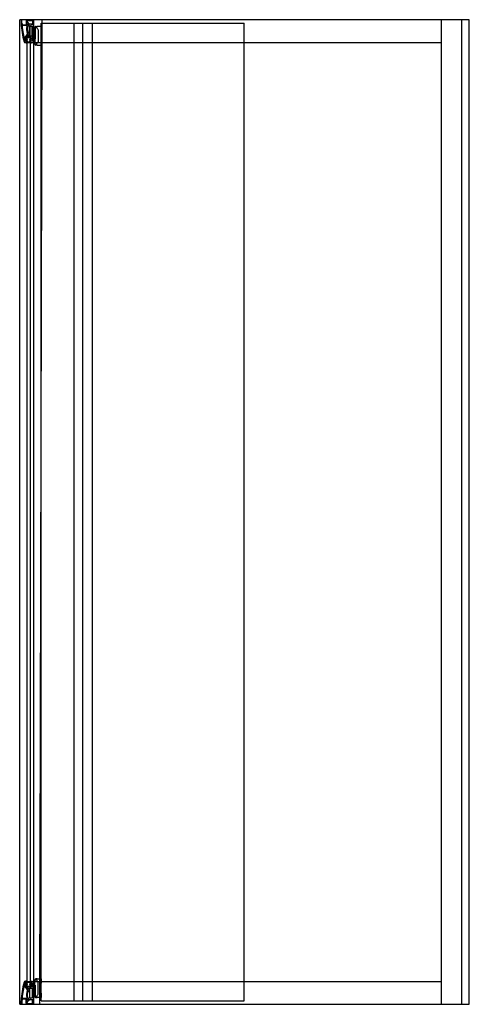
# Model space of a CAD drawing. Header units: millimetres. Extents: x 918.63 to 919.52, y 2725.94 to 2727.89.
import ezdxf

# ---------------------------------------------------------------- set-up
doc = ezdxf.new("R2010")
doc.units = ezdxf.units.MM
doc.layers.add('SANINDUSA', color=3, linetype='Continuous')

msp = doc.modelspace()

# ---------------------------------------------------------------- linework, layer by layer
at = {"layer": 'SANINDUSA'}
for p, q in [((918.6319, 2725.9401), (918.6319, 2727.8877)), ((919.5218, 2727.8877), (918.6319, 2727.8877)), ((918.6348, 2727.8869), (918.6348, 2727.8807)), ((918.6364, 2727.8807), (918.6364, 2727.8869)), ((918.6568, 2727.8877), (918.6468, 2727.8877)), ((918.6601, 2725.9401), (918.6601, 2727.8877)), ((918.6716, 2725.9401), (918.6761, 2727.8877)), ((919.467, 2725.9401), (919.467, 2727.8877)), ((919.507, 2725.9401), (919.507, 2727.8877)), ((919.5218, 2725.9401), (919.5218, 2727.8877)), ((918.6443, 2727.8772), (918.637, 2727.8772)), ((918.6453, 2727.8762), (918.6371, 2727.8762)), ((918.6448, 2727.8857), (918.6448, 2727.8777)), ((918.6458, 2727.8837), (918.6458, 2727.8856)), ((918.6463, 2727.8861), (918.6567, 2727.8861)), ((918.6481, 2727.882), (918.6482, 2727.8822)), ((918.6497, 2727.8806), (918.6495, 2727.8806)), ((918.6502, 2727.8772), (918.657, 2727.878)), ((918.6567, 2727.8796), (918.6515, 2727.8789)), ((918.6515, 2727.8741), (918.6522, 2727.8748)), ((918.6515, 2727.8653), (918.6515, 2727.8741)), ((918.6522, 2727.8748), (918.6522, 2727.8653)), ((918.6522, 2727.8748), (918.6563, 2727.8748)), ((918.6563, 2727.8653), (918.6563, 2727.8748)), ((918.657, 2727.8741), (918.6563, 2727.8748)), ((918.657, 2727.8741), (918.657, 2727.8653)), ((918.659, 2727.8691), (918.657, 2727.8691)), ((918.6572, 2727.8856), (918.6572, 2727.8801)), ((918.6588, 2727.88), (918.6588, 2727.8857)), ((918.659, 2727.8616), (918.659, 2727.8691)), ((918.659, 2727.8653), (918.659, 2727.8691)), ((918.661, 2727.8691), (918.659, 2727.8691)), ((918.6603, 2727.8701), (918.6603, 2727.8727)), ((918.661, 2727.8701), (918.6603, 2727.8701)), ((918.6606, 2727.8731), (918.6616, 2727.8731)), ((918.661, 2727.8701), (918.661, 2727.8606)), ((918.661, 2727.8691), (918.661, 2727.8701)), ((918.6614, 2727.8731), (918.6629, 2727.8731)), ((918.6616, 2727.8731), (918.6622, 2727.8731)), ((918.6623, 2727.8731), (918.6622, 2727.8731)), ((918.6629, 2727.8731), (918.6623, 2727.8731)), ((918.6628, 2727.8584), (918.6628, 2727.8727)), ((918.6628, 2727.8727), (918.6628, 2727.8727)), ((918.6628, 2727.85), (918.6628, 2727.8725)), ((918.6628, 2727.8725), (918.6628, 2727.85)), ((918.6628, 2727.8725), (918.6628, 2727.8725)), ((918.6644, 2727.8725), (918.6628, 2727.8725)), ((918.6648, 2727.8745), (918.6648, 2727.8745)), ((918.6648, 2727.8745), (918.6663, 2727.8745)), ((918.6744, 2727.8745), (918.6663, 2727.8745)), ((918.74, 2725.9469), (918.74, 2727.8809)), ((918.74, 2727.8809), (918.7761, 2727.8809)), ((918.7568, 2725.9469), (918.7568, 2727.8809)), ((918.767, 2727.8809), (919.076, 2727.8809)), ((918.7761, 2725.9469), (918.7761, 2727.8809)), ((919.076, 2725.9469), (919.076, 2727.8809)), ((918.6428, 2727.8461), (918.6428, 2727.8535)), ((918.6438, 2727.8535), (918.6438, 2727.8443)), ((918.6443, 2727.855), (918.6447, 2727.855)), ((918.6543, 2727.854), (918.6443, 2727.854)), ((918.6473, 2727.8492), (918.6452, 2727.8492)), ((918.6473, 2727.8488), (918.6452, 2727.8488)), ((918.6454, 2727.8572), (918.6456, 2727.8572)), ((918.6463, 2727.8534), (918.6523, 2727.8534)), ((918.6467, 2727.8589), (918.6467, 2727.859)), ((918.6512, 2727.856), (918.6512, 2727.8571)), ((918.6512, 2727.8492), (918.6534, 2727.8492)), ((918.6512, 2727.8488), (918.6534, 2727.8488)), ((918.6514, 2727.8558), (918.6572, 2727.8558)), ((918.6515, 2727.8565), (918.6515, 2727.8653)), ((918.6515, 2727.8565), (918.6522, 2727.8558)), ((918.6522, 2727.8653), (918.6522, 2727.8558)), ((918.6522, 2727.8558), (918.6563, 2727.8558)), ((918.6548, 2727.8443), (918.6548, 2727.8535)), ((918.6563, 2727.8558), (918.6563, 2727.8653)), ((918.657, 2727.8565), (918.6563, 2727.8558)), ((918.657, 2727.8653), (918.657, 2727.8565)), ((918.659, 2727.8616), (918.657, 2727.8616)), ((918.6574, 2727.856), (918.6574, 2727.8578)), ((918.6579, 2727.8583), (918.6583, 2727.8583)), ((918.6588, 2727.857), (918.6588, 2727.8578)), ((918.659, 2727.8616), (918.659, 2727.8653)), ((918.661, 2727.8616), (918.659, 2727.8616)), ((918.6603, 2727.8584), (918.6603, 2727.8606)), ((918.6603, 2727.8606), (918.661, 2727.8606)), ((918.6616, 2727.8581), (918.6606, 2727.8581)), ((918.661, 2727.8606), (918.661, 2727.8616)), ((918.6622, 2727.8581), (918.6616, 2727.8581)), ((918.6618, 2727.85), (918.6618, 2727.8395)), ((918.6628, 2727.85), (918.6618, 2727.85)), ((918.6622, 2727.8581), (918.6623, 2727.8581)), ((918.6623, 2727.8581), (918.6628, 2727.8581)), ((918.6628, 2727.8584), (918.6628, 2727.8584)), ((918.6628, 2727.85), (918.6628, 2727.8581)), ((918.6686, 2727.8655), (918.6686, 2727.8465)), ((918.6747, 2727.8659), (918.6747, 2727.8655)), ((918.6747, 2727.8655), (918.6747, 2727.8465)), ((918.6427, 2727.8425), (918.6578, 2727.8425)), ((918.6455, 2727.8415), (918.6435, 2727.8419)), ((918.6436, 2727.8425), (918.6452, 2727.8424)), ((918.6441, 2727.844), (918.6454, 2727.844)), ((918.6447, 2727.8462), (918.6473, 2727.8455)), ((918.6449, 2727.8466), (918.6474, 2727.8459)), ((918.6453, 2727.8425), (918.6453, 2727.844)), ((918.6455, 2727.8439), (918.6455, 2727.8428)), ((918.6455, 2727.8428), (918.6457, 2727.8428)), ((918.6457, 2727.8428), (918.6469, 2727.844)), ((918.6459, 2727.8418), (918.6459, 2727.844)), ((918.6469, 2727.844), (918.6516, 2727.844)), ((918.6537, 2727.8466), (918.6512, 2727.8459)), ((918.6538, 2727.8462), (918.6513, 2727.8455)), ((918.6528, 2727.8428), (918.6516, 2727.844)), ((918.6527, 2727.8418), (918.6527, 2727.844)), ((918.653, 2727.8428), (918.6528, 2727.8428)), ((918.653, 2727.8438), (918.653, 2727.8428)), ((918.653, 2727.8415), (918.655, 2727.8419)), ((918.6545, 2727.844), (918.6532, 2727.844)), ((918.6533, 2727.8425), (918.6533, 2727.844)), ((918.655, 2727.8425), (918.6534, 2727.8424)), ((918.6578, 2727.8425), (919.467, 2727.8425)), ((918.6618, 2727.8395), (918.6644, 2727.8395)), ((918.6663, 2727.8375), (918.6638, 2727.8375)), ((918.6663, 2727.8375), (918.6744, 2727.8375)), ((918.6747, 2727.8465), (918.6747, 2727.8461)), ((918.6427, 2725.9853), (918.6578, 2725.9853)), ((918.6428, 2725.9817), (918.6428, 2725.9743)), ((918.6455, 2725.9863), (918.6435, 2725.9859)), ((918.6436, 2725.9853), (918.6452, 2725.9855)), ((918.6438, 2725.9743), (918.6438, 2725.9835)), ((918.6441, 2725.9838), (918.6454, 2725.9838)), ((918.6447, 2725.9816), (918.6473, 2725.9823)), ((918.6449, 2725.9812), (918.6474, 2725.9819)), ((918.6473, 2725.979), (918.6452, 2725.979)), ((918.6473, 2725.9786), (918.6452, 2725.9786)), ((918.6453, 2725.9854), (918.6453, 2725.9838)), ((918.6455, 2725.985), (918.6457, 2725.985)), ((918.6455, 2725.984), (918.6455, 2725.985)), ((918.6457, 2725.985), (918.6469, 2725.9838)), ((918.6459, 2725.986), (918.6459, 2725.9838)), ((918.6469, 2725.9838), (918.6516, 2725.9838)), ((918.6537, 2725.9812), (918.6512, 2725.9819)), ((918.6512, 2725.979), (918.6534, 2725.979)), ((918.6512, 2725.9786), (918.6534, 2725.9786)), ((918.6538, 2725.9816), (918.6513, 2725.9823)), ((918.6528, 2725.985), (918.6516, 2725.9838)), ((918.6527, 2725.986), (918.6527, 2725.9838)), ((918.653, 2725.985), (918.6528, 2725.985)), ((918.653, 2725.9863), (918.655, 2725.9859)), ((918.653, 2725.984), (918.653, 2725.985)), ((918.6545, 2725.9838), (918.6532, 2725.9838)), ((918.6533, 2725.9854), (918.6533, 2725.9838)), ((918.655, 2725.9853), (918.6534, 2725.9855)), ((918.6548, 2725.9835), (918.6548, 2725.9743)), ((918.6578, 2725.9853), (919.467, 2725.9853)), ((918.6618, 2725.9779), (918.6618, 2725.9884)), ((918.6618, 2725.9884), (918.6644, 2725.9884)), ((918.6628, 2725.9779), (918.6618, 2725.9779)), ((918.6628, 2725.9779), (918.6628, 2725.9698)), ((918.6628, 2725.9779), (918.6628, 2725.9554)), ((918.6628, 2725.9554), (918.6628, 2725.9779)), ((918.6663, 2725.9904), (918.6638, 2725.9904)), ((918.6663, 2725.9904), (918.6744, 2725.9904)), ((918.6686, 2725.9624), (918.6686, 2725.9814)), ((918.6747, 2725.9814), (918.6747, 2725.9818)), ((918.6747, 2725.9624), (918.6747, 2725.9814)), ((918.6543, 2725.9738), (918.6443, 2725.9738)), ((918.6443, 2725.9728), (918.6447, 2725.9728)), ((918.6454, 2725.9706), (918.6456, 2725.9706)), ((918.6463, 2725.9744), (918.6523, 2725.9744)), ((918.6467, 2725.9689), (918.6467, 2725.9688)), ((918.6512, 2725.9718), (918.6512, 2725.9707)), ((918.6514, 2725.972), (918.6572, 2725.972)), ((918.6515, 2725.9713), (918.6522, 2725.972)), ((918.6515, 2725.9713), (918.6515, 2725.9625)), ((918.6515, 2725.9625), (918.6515, 2725.9537)), ((918.6522, 2725.9625), (918.6522, 2725.972)), ((918.6522, 2725.972), (918.6563, 2725.972)), ((918.6522, 2725.953), (918.6522, 2725.9625)), ((918.6563, 2725.972), (918.6563, 2725.9625)), ((918.657, 2725.9713), (918.6563, 2725.972)), ((918.6563, 2725.9625), (918.6563, 2725.953)), ((918.657, 2725.9625), (918.657, 2725.9713)), ((918.659, 2725.9663), (918.657, 2725.9663)), ((918.657, 2725.9537), (918.657, 2725.9625)), ((918.659, 2725.9588), (918.657, 2725.9588)), ((918.6574, 2725.9718), (918.6574, 2725.97)), ((918.6579, 2725.9695), (918.6583, 2725.9695)), ((918.6588, 2725.9708), (918.6588, 2725.97)), ((918.659, 2725.9663), (918.659, 2725.9588)), ((918.659, 2725.9663), (918.659, 2725.9625)), ((918.661, 2725.9663), (918.659, 2725.9663)), ((918.659, 2725.9625), (918.659, 2725.9588)), ((918.661, 2725.9588), (918.659, 2725.9588)), ((918.6603, 2725.9694), (918.6603, 2725.9673)), ((918.6603, 2725.9673), (918.661, 2725.9673)), ((918.6616, 2725.9698), (918.6606, 2725.9698)), ((918.661, 2725.9578), (918.661, 2725.9673)), ((918.661, 2725.9673), (918.661, 2725.9663)), ((918.661, 2725.9588), (918.661, 2725.9578)), ((918.6622, 2725.9698), (918.6616, 2725.9698)), ((918.6622, 2725.9698), (918.6623, 2725.9698)), ((918.6623, 2725.9698), (918.6628, 2725.9698)), ((918.6628, 2725.9694), (918.6628, 2725.9551)), ((918.6628, 2725.9694), (918.6628, 2725.9694)), ((918.6747, 2725.962), (918.6747, 2725.9624)), ((918.6319, 2725.9401), (919.5218, 2725.9401)), ((918.6348, 2725.9409), (918.6348, 2725.9471)), ((918.6364, 2725.9471), (918.6364, 2725.9409)), ((918.6443, 2725.9506), (918.637, 2725.9506)), ((918.6453, 2725.9516), (918.6371, 2725.9516)), ((918.6448, 2725.9421), (918.6448, 2725.9501)), ((918.6458, 2725.9441), (918.6458, 2725.9422)), ((918.6463, 2725.9417), (918.6567, 2725.9417)), ((918.6568, 2725.9401), (918.6468, 2725.9401)), ((918.6481, 2725.9458), (918.6482, 2725.9457)), ((918.6497, 2725.9472), (918.6495, 2725.9473)), ((918.6502, 2725.9507), (918.657, 2725.9498)), ((918.6515, 2725.9537), (918.6522, 2725.953)), ((918.6567, 2725.9482), (918.6515, 2725.9489)), ((918.6522, 2725.953), (918.6563, 2725.953)), ((918.657, 2725.9537), (918.6563, 2725.953)), ((918.6572, 2725.9422), (918.6572, 2725.9478)), ((918.6588, 2725.9478), (918.6588, 2725.9421)), ((918.6603, 2725.9578), (918.6603, 2725.9551)), ((918.661, 2725.9578), (918.6603, 2725.9578)), ((918.6606, 2725.9548), (918.6616, 2725.9548)), ((918.6614, 2725.9548), (918.6629, 2725.9548)), ((918.6616, 2725.9548), (918.6622, 2725.9548)), ((918.6623, 2725.9548), (918.6622, 2725.9548)), ((918.6629, 2725.9548), (918.6623, 2725.9548)), ((918.6628, 2725.9554), (918.6628, 2725.9554)), ((918.6644, 2725.9554), (918.6628, 2725.9554)), ((918.6628, 2725.9551), (918.6628, 2725.9551)), ((918.6648, 2725.9534), (918.6648, 2725.9534)), ((918.6648, 2725.9534), (918.6663, 2725.9534)), ((918.6744, 2725.9534), (918.6663, 2725.9534)), ((918.6747, 2725.9469), (918.7761, 2725.9469))]:
    msp.add_line(p, q, dxfattribs=at)
at = {"layer": 'SANINDUSA', "ltscale": 10}
for p, q in [((918.6747, 2725.9469), (918.6747, 2727.8809)), ((918.6747, 2727.8809), (918.7486, 2727.8809)), ((918.6463, 2727.8534), (918.6463, 2725.9744)), ((918.6523, 2727.8534), (918.6523, 2725.9744))]:
    msp.add_line(p, q, dxfattribs=at)
at = {"layer": 'SANINDUSA', "ltscale": 0.5}
msp.add_line((918.767, 2725.9469), (919.076, 2725.9469), dxfattribs=at)
at = {"layer": 'SANINDUSA'}
for centre, radius, start, end in [((918.6356, 2727.8869), 0.0008, 0, 180), ((918.6468, 2727.8857), 0.002, 90, 180), ((918.6568, 2727.8857), 0.002, 0, 90), ((918.7732, 2727.8842), 0.1384, 181.4525, 196.9214), ((918.7732, 2727.8842), 0.1368, 181.4609, 182.752), ((918.637, 2727.8777), 0.0005, 182.752, 270), ((918.6371, 2727.8757), 0.0005, 90, 183.5938), ((918.7732, 2727.8842), 0.1368, 183.5938, 196.2472), ((918.6443, 2727.8777), 0.0005, 270, 0), ((918.6616, 2727.8689), 0.0165, 158.7688, 210.494), ((918.6453, 2727.8752), 0.001, 338.7688, 90), ((918.6463, 2727.8856), 0.0005, 90, 180), ((918.6468, 2727.8837), 0.001, 180, 281.537), ((918.6476, 2727.88), 0.00175, 126.9384, 203.0616), ((918.6463, 2727.8795), 0.0003, 203.0616, 264.5933), ((918.6462, 2727.8786), 0.00055, 5.4067, 84.5933), ((918.6467, 2727.8812), 0.0003, 65.4067, 126.9384), ((918.647, 2727.8787), 0.0003, 185.4067, 246.9384), ((918.6471, 2727.882), 0.00055, 245.4067, 324.6006), ((918.6616, 2727.8689), 0.0149, 150.5739, 221.2205), ((918.6476, 2727.88), 0.00175, 246.9384, 323.0616), ((918.6476, 2727.88), 0.00275, 87.8396, 101.537), ((918.6478, 2727.8815), 0.0003, 84.2739, 144.6006), ((918.6477, 2727.8823), 0.0005, 345, 87.8396), ((918.6478, 2727.8821), 0.0003, 264.2739, 345), ((918.6504, 2727.8752), 0.002, 97, 150.5739), ((918.6495, 2727.8795), 0.00055, 125.3994, 204.5933), ((918.6487, 2727.8792), 0.0003, 323.0616, 24.5933), ((918.649, 2727.8802), 0.0003, 305.3994, 5.7261), ((918.6496, 2727.8803), 0.0003, 105, 185.7261), ((918.6498, 2727.8801), 0.0005, 2.1604, 105), ((918.6476, 2727.88), 0.00275, 358.0931, 2.1604), ((918.6513, 2727.8799), 0.001, 178.0931, 277), ((918.6567, 2727.8856), 0.0005, 0, 90), ((918.6567, 2727.8801), 0.0005, 277, 0), ((918.6568, 2727.88), 0.002, 277, 0), ((918.659, 2727.8689), 0.0002, 89.5338, 90), ((918.6606, 2727.8727), 0.00035, 90, 180), ((918.6658, 2727.867), 0.0075, 105.369, 125.4801), ((918.6616, 2727.8728), 0.00035, 125.4801, 127.5119), ((918.6443, 2727.8535), 0.0015, 90, 180), ((918.6443, 2727.8535), 0.0005, 90, 180), ((918.6455, 2727.8522), 0.0015, 66.4218, 200.6487), ((918.6367, 2727.8489), 0.00784, 338.7688, 20.6487), ((918.6455, 2727.8522), 0.0009, 66.4218, 200.6487), ((918.6367, 2727.8489), 0.00844, 1.9937, 20.6487), ((918.6447, 2727.8555), 0.0005, 270, 28.1039), ((918.6454, 2727.8567), 0.0005, 85, 187.8396), ((918.6476, 2727.857), 0.00275, 187.8396, 208.1039), ((918.6367, 2727.8489), 0.00844, 344.0147, 359.2779), ((918.6455, 2727.8569), 0.0003, 4.2739, 85), ((918.6461, 2727.857), 0.0003, 184.2739, 244.6006), ((918.6493, 2727.8609), 0.0086, 246.4218, 293.5782), ((918.6458, 2727.8562), 0.00055, 345.4067, 64.6006), ((918.6493, 2727.8609), 0.008, 246.4218, 293.5782), ((918.6466, 2727.856), 0.0003, 165.4067, 226.9384), ((918.6476, 2727.857), 0.00175, 226.9384, 303.0616), ((918.6471, 2727.8592), 0.0005, 102.1604, 205), ((918.647, 2727.859), 0.0003, 205, 285.7261), ((918.6476, 2727.857), 0.00275, 100.2618, 102.1604), ((918.647, 2727.8602), 0.0005, 280.2618, 30.494), ((918.6472, 2727.8584), 0.0003, 45.3994, 105.7261), ((918.6473, 2727.849), 0.0002, 270, 90), ((918.6478, 2727.859), 0.00055, 225.3994, 304.5933), ((918.6482, 2727.8583), 0.0003, 63.0616, 124.5933), ((918.6476, 2727.857), 0.00175, 346.9384, 63.0616), ((918.6484, 2727.8558), 0.0003, 303.0616, 4.5933), ((918.6492, 2727.8559), 0.00055, 105.4067, 184.5933), ((918.649, 2727.8567), 0.0003, 285.4067, 346.9384), ((918.6482, 2727.8571), 0.003, 0, 41.2205), ((918.6512, 2727.849), 0.0002, 90, 270), ((918.6514, 2727.856), 0.0002, 180, 270), ((918.6531, 2727.8522), 0.0015, 339.3513, 113.5782), ((918.6531, 2727.8522), 0.0009, 339.3513, 113.5782), ((918.6618, 2727.8489), 0.00844, 159.3513, 178.0063), ((918.6618, 2727.8489), 0.00844, 180.7221, 195.9853), ((918.6618, 2727.8489), 0.00784, 159.3513, 201.2312), ((918.6543, 2727.8535), 0.0005, 0, 90), ((918.6672, 2727.85), 0.0104, 148.3082, 214.4364), ((918.6572, 2727.856), 0.0002, 270, 0), ((918.6579, 2727.8578), 0.0005, 90, 180), ((918.6583, 2727.8578), 0.0005, 0, 90), ((918.6558, 2727.857), 0.003, 328.3082, 0), ((918.6606, 2727.8584), 0.00035, 180, 270), ((918.6427, 2727.8445), 0.002, 196.9214, 270), ((918.6423, 2727.8461), 0.0005, 196.2472, 0), ((918.6436, 2727.8422), 0.0003, 84.5804, 258.6901), ((918.6441, 2727.8443), 0.0003, 180, 270), ((918.645, 2727.8457), 0.001, 158.7688, 255.0994), ((918.6367, 2727.8489), 0.00844, 338.7688, 341.2972), ((918.645, 2727.8457), 0.0004, 158.7688, 255.0994), ((918.6445, 2727.844), 0.00075, 0, 75.0994), ((918.6445, 2727.844), 0.00135, 0, 75.0994), ((918.6452, 2727.8425), 0.0001, 264.5804, 0), ((918.6454, 2727.8439), 0.00015, 0, 90), ((918.6456, 2727.8418), 0.0003, 258.6901, 0), ((918.6473, 2727.8457), 0.0002, 254.7576, 74.7576), ((918.6512, 2727.8457), 0.0002, 105.2424, 285.2424), ((918.654, 2727.844), 0.00135, 104.9006, 180), ((918.653, 2727.8418), 0.0003, 180, 281.3099), ((918.6532, 2727.8438), 0.0002, 90, 180), ((918.654, 2727.844), 0.00075, 104.9006, 180), ((918.6534, 2727.8425), 0.0001, 180, 275.4196), ((918.6536, 2727.8457), 0.0004, 284.9006, 21.2312), ((918.6618, 2727.8489), 0.00844, 198.7028, 201.2312), ((918.6536, 2727.8457), 0.001, 284.9006, 21.2312), ((918.6545, 2727.8443), 0.0003, 270, 0), ((918.655, 2727.8422), 0.0003, 281.3099, 95.4196), ((918.6578, 2727.8435), 0.001, 270, 34.4364), ((918.6638, 2727.8395), 0.002, 180, 270), ((918.7732, 2725.9436), 0.1384, 163.0786, 178.5475), ((918.7732, 2725.9436), 0.1368, 163.7528, 176.4062), ((918.6427, 2725.9833), 0.002, 90, 163.0786), ((918.6423, 2725.9817), 0.0005, 0, 163.7528), ((918.6436, 2725.9856), 0.0003, 101.3099, 275.4196), ((918.6441, 2725.9835), 0.0003, 90, 180), ((918.645, 2725.9821), 0.001, 104.9006, 201.2312), ((918.6367, 2725.9789), 0.00784, 339.3513, 21.2312), ((918.645, 2725.9821), 0.0004, 104.9006, 201.2312), ((918.6367, 2725.9789), 0.00844, 18.7028, 21.2312), ((918.6367, 2725.9789), 0.00844, 339.3513, 358.0063), ((918.6445, 2725.9838), 0.00075, 284.9006, 0), ((918.6445, 2725.9838), 0.00135, 284.9006, 0), ((918.6367, 2725.9789), 0.00844, 0.7221, 15.9853), ((918.6452, 2725.9854), 0.0001, 0, 95.4196), ((918.6454, 2725.984), 0.00015, 270, 0), ((918.6456, 2725.986), 0.0003, 0, 101.3099), ((918.6473, 2725.9821), 0.0002, 285.2424, 105.2424), ((918.6473, 2725.9788), 0.0002, 270, 90), ((918.6512, 2725.9821), 0.0002, 74.7576, 254.7576), ((918.6512, 2725.9788), 0.0002, 90, 270), ((918.653, 2725.986), 0.0003, 78.6901, 180), ((918.654, 2725.9838), 0.00135, 180, 255.0994), ((918.6532, 2725.984), 0.0002, 180, 270), ((918.6534, 2725.9854), 0.0001, 84.5804, 180), ((918.654, 2725.9838), 0.00075, 180, 255.0994), ((918.6618, 2725.9789), 0.00844, 164.0147, 179.2779), ((918.6618, 2725.9789), 0.00844, 181.9937, 200.6487), ((918.6536, 2725.9821), 0.0004, 338.7688, 75.0994), ((918.6536, 2725.9821), 0.001, 338.7688, 75.0994), ((918.6618, 2725.9789), 0.00844, 158.7688, 161.2972), ((918.6618, 2725.9789), 0.00784, 158.7688, 200.6487), ((918.6545, 2725.9835), 0.0003, 0, 90), ((918.655, 2725.9856), 0.0003, 264.5804, 78.6901), ((918.6672, 2725.9779), 0.0104, 145.5636, 211.6918), ((918.6578, 2725.9843), 0.001, 325.5636, 90), ((918.6638, 2725.9884), 0.002, 90, 180), ((918.6443, 2725.9743), 0.0015, 180, 270), ((918.6443, 2725.9743), 0.0005, 180, 270), ((918.6455, 2725.9756), 0.0015, 159.3513, 293.5782), ((918.6455, 2725.9756), 0.0009, 159.3513, 293.5782), ((918.6447, 2725.9723), 0.0005, 331.8961, 90), ((918.6476, 2725.9708), 0.00275, 151.8961, 172.1604), ((918.6454, 2725.9711), 0.0005, 172.1604, 275), ((918.6616, 2725.959), 0.0165, 149.506, 201.2312), ((918.6455, 2725.9709), 0.0003, 275, 355.7261), ((918.6493, 2725.9669), 0.0086, 66.4218, 113.5782), ((918.6461, 2725.9709), 0.0003, 115.3994, 175.7261), ((918.6458, 2725.9716), 0.00055, 295.3994, 14.5933), ((918.6493, 2725.9669), 0.008, 66.4218, 113.5782), ((918.6466, 2725.9718), 0.0003, 133.0616, 194.5933), ((918.6476, 2725.9708), 0.00175, 56.9384, 133.0616), ((918.6471, 2725.9686), 0.0005, 155, 257.8396), ((918.647, 2725.9688), 0.0003, 74.2739, 155), ((918.6616, 2725.959), 0.0149, 138.7795, 209.4261), ((918.6476, 2725.9708), 0.00275, 257.8396, 259.7382), ((918.6472, 2725.9694), 0.0003, 254.2739, 314.6006), ((918.647, 2725.9676), 0.0005, 329.506, 79.7382), ((918.6478, 2725.9688), 0.00055, 55.4067, 134.6006), ((918.6482, 2725.9695), 0.0003, 235.4067, 296.9384), ((918.6476, 2725.9708), 0.00175, 296.9384, 13.0616), ((918.6484, 2725.972), 0.0003, 355.4067, 56.9384), ((918.6492, 2725.9719), 0.00055, 175.4067, 254.5933), ((918.649, 2725.9711), 0.0003, 13.0616, 74.5933), ((918.6482, 2725.9707), 0.003, 318.7795, 0), ((918.6514, 2725.9718), 0.0002, 90, 180), ((918.6531, 2725.9756), 0.0015, 246.4218, 20.6487), ((918.6531, 2725.9756), 0.0009, 246.4218, 20.6487), ((918.6543, 2725.9743), 0.0005, 270, 0), ((918.6572, 2725.9718), 0.0002, 0, 90), ((918.6579, 2725.97), 0.0005, 180, 270), ((918.6558, 2725.9708), 0.003, 0, 31.6918), ((918.6583, 2725.97), 0.0005, 270, 0), ((918.659, 2725.959), 0.0002, 270, 270.4662), ((918.6606, 2725.9694), 0.00035, 90, 180), ((918.6356, 2725.9409), 0.0008, 180, 0), ((918.7732, 2725.9436), 0.1368, 177.248, 178.5391), ((918.637, 2725.9501), 0.0005, 90, 177.248), ((918.6371, 2725.9521), 0.0005, 176.4062, 270), ((918.6443, 2725.9501), 0.0005, 0, 90), ((918.6468, 2725.9421), 0.002, 180, 270), ((918.6453, 2725.9526), 0.001, 270, 21.2312), ((918.6476, 2725.9478), 0.00175, 156.9384, 233.0616), ((918.6468, 2725.9441), 0.001, 78.463, 180), ((918.6463, 2725.9422), 0.0005, 180, 270), ((918.6463, 2725.9483), 0.0003, 95.4067, 156.9384), ((918.6462, 2725.9492), 0.00055, 275.4067, 354.5933), ((918.6467, 2725.9466), 0.0003, 233.0616, 294.5933), ((918.647, 2725.9491), 0.0003, 113.0616, 174.5933), ((918.6471, 2725.9458), 0.00055, 35.3994, 114.5933), ((918.6476, 2725.9478), 0.00175, 36.9384, 113.0616), ((918.6476, 2725.9478), 0.00275, 258.463, 272.1604), ((918.6478, 2725.9463), 0.0003, 215.3994, 275.7261), ((918.6477, 2725.9455), 0.0005, 272.1604, 15), ((918.6478, 2725.9457), 0.0003, 15, 95.7261), ((918.6504, 2725.9527), 0.002, 209.4261, 263), ((918.6487, 2725.9487), 0.0003, 335.4067, 36.9384), ((918.6495, 2725.9483), 0.00055, 155.4067, 234.6006), ((918.649, 2725.9476), 0.0003, 354.2739, 54.6006), ((918.6496, 2725.9475), 0.0003, 174.2739, 255), ((918.6498, 2725.9477), 0.0005, 255, 357.8396), ((918.6513, 2725.9479), 0.001, 83, 181.9069), ((918.6476, 2725.9478), 0.00275, 357.8396, 1.9069), ((918.6567, 2725.9478), 0.0005, 0, 83), ((918.6567, 2725.9422), 0.0005, 270, 0), ((918.6568, 2725.9421), 0.002, 270, 0), ((918.6568, 2725.9478), 0.002, 0, 83), ((918.6606, 2725.9551), 0.00035, 180, 270), ((918.6658, 2725.9609), 0.0075, 234.5199, 254.631), ((918.6616, 2725.955), 0.00035, 232.4881, 234.5199)]:
    msp.add_arc(centre, radius, start, end, dxfattribs=at)
for points, degree, knots in [([(918.6623, 2727.8731), (918.6623, 2727.8731), (918.6623, 2727.8731), (918.6624, 2727.8731), (918.6624, 2727.8731), (918.6625, 2727.873), (918.6626, 2727.873), (918.6626, 2727.873), (918.6627, 2727.8729), (918.6627, 2727.8729), (918.6627, 2727.8728), (918.6628, 2727.8728), (918.6628, 2727.8727), (918.6628, 2727.8727)], 3, [-0.6575024, -0.6575024, -0.6575024, -0.6575024, -0.6059116, -0.6059116, -0.4904779, -0.4904779, -0.3387624, -0.3387624, -0.1898324, -0.1898324, -0.0856479, -0.0856479, 0, 0, 0, 0]), ([(918.6648, 2727.8745), (918.6647, 2727.8745), (918.6646, 2727.8745), (918.6645, 2727.8744), (918.6641, 2727.8744), (918.6638, 2727.8742), (918.6635, 2727.874), (918.6633, 2727.8738), (918.6631, 2727.8736), (918.663, 2727.8734), (918.6629, 2727.8732), (918.6629, 2727.873), (918.6628, 2727.8729), (918.6628, 2727.8727), (918.6628, 2727.8726), (918.6628, 2727.8725)], 3, [0, 0, 0, 0, 0.266344, 0.266344, 0.266344, 1.082024, 1.082024, 1.082024, 1.664653, 1.664653, 1.664653, 2.080816, 2.080816, 2.080816, 2.378075, 2.378075, 2.378075, 2.378075]), ([(918.6628, 2727.8725), (918.6628, 2727.8726), (918.6628, 2727.8726), (918.6628, 2727.8727), (918.6628, 2727.8728), (918.6628, 2727.8729), (918.6629, 2727.873), (918.6629, 2727.8731), (918.6629, 2727.8732), (918.6629, 2727.8733), (918.663, 2727.8733), (918.663, 2727.8734), (918.6631, 2727.8735), (918.6631, 2727.8736), (918.6632, 2727.8736), (918.6632, 2727.8737), (918.6633, 2727.8738), (918.6633, 2727.8738), (918.6634, 2727.8739), (918.6635, 2727.874), (918.6636, 2727.874), (918.6636, 2727.8741), (918.6637, 2727.8741), (918.6638, 2727.8742), (918.6639, 2727.8742), (918.6639, 2727.8743), (918.664, 2727.8743), (918.6641, 2727.8743), (918.6642, 2727.8744), (918.6643, 2727.8744), (918.6644, 2727.8744), (918.6645, 2727.8744), (918.6646, 2727.8744), (918.6646, 2727.8745), (918.6647, 2727.8745), (918.6648, 2727.8745)], 1, [0, 0, 0.090636, 0.181271, 0.271907, 0.362542, 0.453178, 0.543814, 0.634449, 0.723624, 0.812799, 0.901974, 0.991149, 1.080324, 1.169499, 1.258674, 1.348965, 1.439256, 1.529547, 1.619837, 1.710128, 1.800419, 1.89071, 1.982771, 2.074832, 2.166892, 2.258953, 2.351014, 2.443075, 2.535136, 2.625227, 2.715319, 2.805411, 2.895502, 2.985594, 3.075686, 3.165777, 3.165777]), ([(918.6638, 2727.8742), (918.6639, 2727.8742), (918.6639, 2727.8743), (918.664, 2727.8743), (918.6641, 2727.8743), (918.6642, 2727.8744), (918.6643, 2727.8744), (918.6644, 2727.8744), (918.6645, 2727.8744), (918.6646, 2727.8744), (918.6646, 2727.8745), (918.6647, 2727.8745), (918.6648, 2727.8745)], 1, [2.098929, 2.098929, 2.16691, 2.25897, 2.35103, 2.443091, 2.535151, 2.625237, 2.715323, 2.805409, 2.895496, 2.985582, 3.075668, 3.165754, 3.165754]), ([(918.6644, 2727.8725), (918.6647, 2727.8725), (918.6649, 2727.8724), (918.6652, 2727.8722), (918.6657, 2727.872), (918.6663, 2727.8715), (918.6668, 2727.8708), (918.6672, 2727.8703), (918.6676, 2727.8696), (918.668, 2727.8688), (918.6682, 2727.8682), (918.6684, 2727.8676), (918.6685, 2727.8669), (918.6686, 2727.8664), (918.6686, 2727.866), (918.6686, 2727.8655)], 3, [0, 0, 0, 0, 1.917952, 1.917952, 1.917952, 5.331151, 5.331151, 5.331151, 8.201771, 8.201771, 8.201771, 10.252214, 10.252214, 10.252214, 11.716816, 11.716816, 11.716816, 11.716816]), ([(918.6747, 2727.8659), (918.6747, 2727.8663), (918.6747, 2727.8667), (918.6747, 2727.8678), (918.6747, 2727.8684), (918.6747, 2727.8695), (918.6747, 2727.87), (918.6746, 2727.871), (918.6746, 2727.8714), (918.6746, 2727.8722), (918.6746, 2727.8726), (918.6745, 2727.8733), (918.6745, 2727.8735), (918.6745, 2727.874), (918.6744, 2727.8742), (918.6744, 2727.8744), (918.6744, 2727.8745), (918.6744, 2727.8745)], 3, [27.514646, 27.514646, 27.514646, 27.514646, 28.822765, 28.822765, 30.517908, 30.517908, 32.21305, 32.21305, 33.908192, 33.908192, 35.604416, 35.604416, 37.300641, 37.300641, 38.996865, 38.996865, 40.693089, 40.693089, 40.693089, 40.693089]), ([(918.6628, 2727.8584), (918.6628, 2727.8584), (918.6628, 2727.8584), (918.6628, 2727.8583), (918.6627, 2727.8583), (918.6627, 2727.8582), (918.6627, 2727.8582), (918.6626, 2727.8581), (918.6625, 2727.8581), (918.6625, 2727.8581), (918.6624, 2727.8581), (918.6624, 2727.8581), (918.6623, 2727.8581), (918.6623, 2727.8581)], 3, [-1.3803726, -1.3803726, -1.3803726, -1.3803726, -1.334557, -1.334557, -1.2338687, -1.2338687, -1.0932773, -1.0932773, -0.9297078, -0.9297078, -0.8084199, -0.8084199, -0.7311598, -0.7311598, -0.7311598, -0.7311598]), ([(918.6686, 2727.8465), (918.6686, 2727.846), (918.6686, 2727.8455), (918.6685, 2727.845), (918.6684, 2727.8443), (918.6682, 2727.8437), (918.668, 2727.8431), (918.6676, 2727.8423), (918.6672, 2727.8416), (918.6668, 2727.8411), (918.6662, 2727.8403), (918.6656, 2727.8398), (918.6651, 2727.8396), (918.6648, 2727.8395), (918.6646, 2727.8395), (918.6644, 2727.8395)], 3, [0, 0, 0, 0, 1.465667, 1.465667, 1.465667, 3.5176, 3.5176, 3.5176, 6.390306, 6.390306, 6.390306, 10.148005, 10.148005, 10.148005, 11.725333, 11.725333, 11.725333, 11.725333]), ([(918.6744, 2727.8375), (918.6744, 2727.8375), (918.6744, 2727.8375), (918.6744, 2727.8377), (918.6745, 2727.8379), (918.6745, 2727.8384), (918.6745, 2727.8387), (918.6746, 2727.8393), (918.6746, 2727.8397), (918.6746, 2727.8405), (918.6746, 2727.841), (918.6747, 2727.8419), (918.6747, 2727.8425), (918.6747, 2727.8436), (918.6747, 2727.8442), (918.6747, 2727.8452), (918.6747, 2727.8456), (918.6747, 2727.8461)], 3, [-13.565466, -13.565466, -13.565466, -13.565466, -11.869242, -11.869242, -10.173018, -10.173018, -8.476793, -8.476793, -6.780569, -6.780569, -5.085427, -5.085427, -3.390285, -3.390285, -1.695142, -1.695142, -0.387023, -0.387023, -0.387023, -0.387023]), ([(918.6686, 2725.9814), (918.6686, 2725.9819), (918.6686, 2725.9823), (918.6685, 2725.9828), (918.6684, 2725.9835), (918.6682, 2725.9841), (918.668, 2725.9847), (918.6676, 2725.9855), (918.6672, 2725.9862), (918.6668, 2725.9867), (918.6662, 2725.9875), (918.6656, 2725.988), (918.6651, 2725.9882), (918.6648, 2725.9883), (918.6646, 2725.9884), (918.6644, 2725.9884)], 3, [0, 0, 0, 0, 1.465667, 1.465667, 1.465667, 3.5176, 3.5176, 3.5176, 6.390306, 6.390306, 6.390306, 10.148005, 10.148005, 10.148005, 11.725333, 11.725333, 11.725333, 11.725333]), ([(918.6744, 2725.9904), (918.6744, 2725.9904), (918.6744, 2725.9903), (918.6744, 2725.9901), (918.6745, 2725.9899), (918.6745, 2725.9894), (918.6745, 2725.9892), (918.6746, 2725.9885), (918.6746, 2725.9881), (918.6746, 2725.9873), (918.6746, 2725.9869), (918.6747, 2725.9859), (918.6747, 2725.9854), (918.6747, 2725.9843), (918.6747, 2725.9837), (918.6747, 2725.9826), (918.6747, 2725.9822), (918.6747, 2725.9818)], 3, [-13.565466, -13.565466, -13.565466, -13.565466, -11.869242, -11.869242, -10.173018, -10.173018, -8.476793, -8.476793, -6.780569, -6.780569, -5.085427, -5.085427, -3.390285, -3.390285, -1.695142, -1.695142, -0.387023, -0.387023, -0.387023, -0.387023]), ([(918.6628, 2725.9694), (918.6628, 2725.9694), (918.6628, 2725.9694), (918.6628, 2725.9695), (918.6627, 2725.9695), (918.6627, 2725.9696), (918.6627, 2725.9696), (918.6626, 2725.9697), (918.6625, 2725.9697), (918.6625, 2725.9697), (918.6624, 2725.9698), (918.6624, 2725.9698), (918.6623, 2725.9698), (918.6623, 2725.9698)], 3, [-1.3803726, -1.3803726, -1.3803726, -1.3803726, -1.334557, -1.334557, -1.2338687, -1.2338687, -1.0932773, -1.0932773, -0.9297078, -0.9297078, -0.8084199, -0.8084199, -0.7311598, -0.7311598, -0.7311598, -0.7311598]), ([(918.6644, 2725.9554), (918.6647, 2725.9554), (918.6649, 2725.9554), (918.6652, 2725.9556), (918.6657, 2725.9558), (918.6663, 2725.9563), (918.6668, 2725.957), (918.6672, 2725.9575), (918.6676, 2725.9582), (918.668, 2725.959), (918.6682, 2725.9596), (918.6684, 2725.9602), (918.6685, 2725.9609), (918.6686, 2725.9614), (918.6686, 2725.9619), (918.6686, 2725.9624)], 3, [0, 0, 0, 0, 1.917952, 1.917952, 1.917952, 5.331151, 5.331151, 5.331151, 8.201771, 8.201771, 8.201771, 10.252214, 10.252214, 10.252214, 11.716816, 11.716816, 11.716816, 11.716816]), ([(918.6747, 2725.962), (918.6747, 2725.9615), (918.6747, 2725.9611), (918.6747, 2725.9601), (918.6747, 2725.9595), (918.6747, 2725.9584), (918.6747, 2725.9578), (918.6746, 2725.9569), (918.6746, 2725.9564), (918.6746, 2725.9556), (918.6746, 2725.9552), (918.6745, 2725.9546), (918.6745, 2725.9543), (918.6745, 2725.9538), (918.6744, 2725.9536), (918.6744, 2725.9534), (918.6744, 2725.9534), (918.6744, 2725.9534)], 3, [27.514646, 27.514646, 27.514646, 27.514646, 28.822765, 28.822765, 30.517908, 30.517908, 32.21305, 32.21305, 33.908192, 33.908192, 35.604416, 35.604416, 37.300641, 37.300641, 38.996865, 38.996865, 40.693089, 40.693089, 40.693089, 40.693089]), ([(918.6623, 2725.9548), (918.6623, 2725.9548), (918.6623, 2725.9548), (918.6624, 2725.9548), (918.6624, 2725.9548), (918.6625, 2725.9548), (918.6626, 2725.9548), (918.6626, 2725.9549), (918.6627, 2725.9549), (918.6627, 2725.955), (918.6627, 2725.955), (918.6628, 2725.9551), (918.6628, 2725.9551), (918.6628, 2725.9551)], 3, [-0.6575024, -0.6575024, -0.6575024, -0.6575024, -0.6059116, -0.6059116, -0.4904779, -0.4904779, -0.3387624, -0.3387624, -0.1898324, -0.1898324, -0.0856479, -0.0856479, 0, 0, 0, 0]), ([(918.6648, 2725.9534), (918.6647, 2725.9534), (918.6646, 2725.9534), (918.6645, 2725.9534), (918.6641, 2725.9535), (918.6638, 2725.9536), (918.6635, 2725.9538), (918.6633, 2725.954), (918.6631, 2725.9542), (918.663, 2725.9544), (918.6629, 2725.9546), (918.6629, 2725.9548), (918.6628, 2725.955), (918.6628, 2725.9551), (918.6628, 2725.9552), (918.6628, 2725.9554)], 3, [0, 0, 0, 0, 0.266344, 0.266344, 0.266344, 1.082024, 1.082024, 1.082024, 1.664653, 1.664653, 1.664653, 2.080816, 2.080816, 2.080816, 2.378075, 2.378075, 2.378075, 2.378075]), ([(918.6628, 2725.9554), (918.6628, 2725.9553), (918.6628, 2725.9552), (918.6628, 2725.9551), (918.6628, 2725.955), (918.6628, 2725.9549), (918.6629, 2725.9548), (918.6629, 2725.9547), (918.6629, 2725.9547), (918.6629, 2725.9546), (918.663, 2725.9545), (918.663, 2725.9544), (918.6631, 2725.9543), (918.6631, 2725.9543), (918.6632, 2725.9542), (918.6632, 2725.9541), (918.6633, 2725.954), (918.6633, 2725.954), (918.6634, 2725.9539), (918.6635, 2725.9539), (918.6636, 2725.9538), (918.6636, 2725.9537), (918.6637, 2725.9537), (918.6638, 2725.9536), (918.6639, 2725.9536), (918.6639, 2725.9536), (918.664, 2725.9535), (918.6641, 2725.9535), (918.6642, 2725.9535), (918.6643, 2725.9534), (918.6644, 2725.9534), (918.6645, 2725.9534), (918.6646, 2725.9534), (918.6646, 2725.9534), (918.6647, 2725.9534), (918.6648, 2725.9534)], 1, [0, 0, 0.090636, 0.181271, 0.271907, 0.362542, 0.453178, 0.543814, 0.634449, 0.723624, 0.812799, 0.901974, 0.991149, 1.080324, 1.169499, 1.258674, 1.348965, 1.439256, 1.529547, 1.619837, 1.710128, 1.800419, 1.89071, 1.982771, 2.074832, 2.166892, 2.258953, 2.351014, 2.443075, 2.535136, 2.625227, 2.715319, 2.805411, 2.895502, 2.985594, 3.075686, 3.165777, 3.165777]), ([(918.6638, 2725.9536), (918.6639, 2725.9536), (918.6639, 2725.9536), (918.664, 2725.9535), (918.6641, 2725.9535), (918.6642, 2725.9535), (918.6643, 2725.9534), (918.6644, 2725.9534), (918.6645, 2725.9534), (918.6646, 2725.9534), (918.6646, 2725.9534), (918.6647, 2725.9534), (918.6648, 2725.9534)], 1, [2.098929, 2.098929, 2.16691, 2.25897, 2.35103, 2.443091, 2.535151, 2.625237, 2.715323, 2.805409, 2.895496, 2.985582, 3.075668, 3.165754, 3.165754])]:
    msp.add_open_spline(points, degree=degree, knots=knots, dxfattribs=at)

doc.saveas('drawing.dxf')
